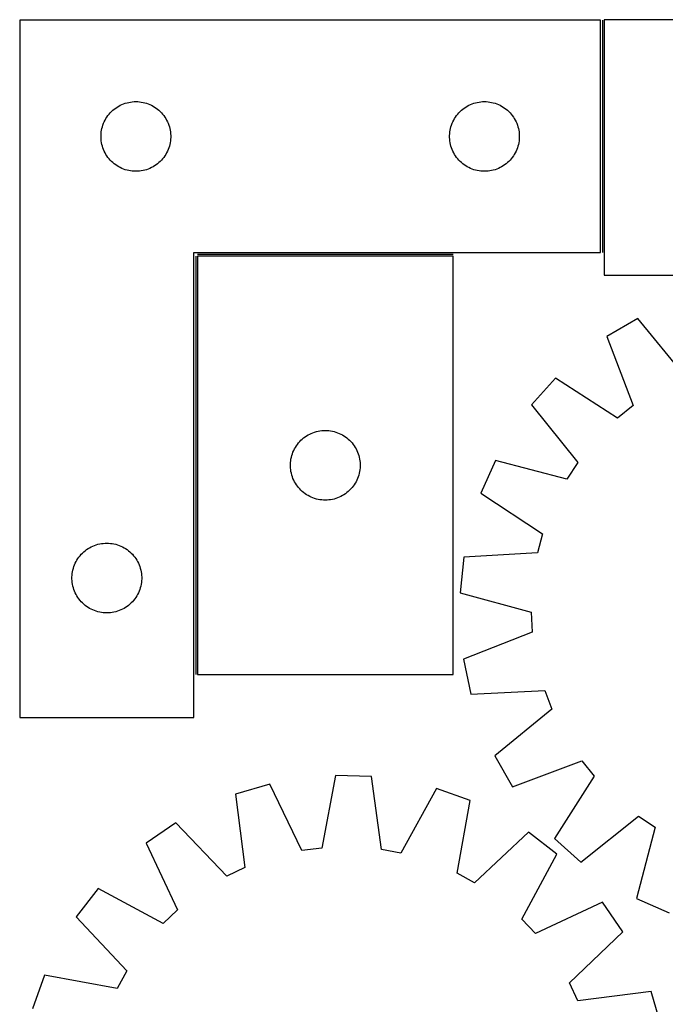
# Model space of a CAD drawing. Header units: millimetres. Extents: x 7 to 1493, y 7 to 2993.
# Tile 7 of 14: x 7 to 285, y 2570 to 2993. Entities that reach past the tile are written whole.
import ezdxf

# ---------------------------------------------------------------- set-up
doc = ezdxf.new("R2010")
doc.units = ezdxf.units.MM
doc.layers.add('COMMON', color=5, linetype='CONTINUOUS', true_color=0x0000ff)
doc.layers.add('CUT', color=7, linetype='CONTINUOUS', true_color=0x000000)

msp = doc.modelspace()

# ---------------------------------------------------------------- linework, layer by layer
at = {"layer": 'COMMON'}
for p, q in [((257.516195, 2993.240999), (257.516195, 2893.240999)), ((82.516195, 2891.740998), (82.516195, 2711.740998)), ((193.266196, 2892.490999), (83.266196, 2892.490999))]:
    msp.add_line(p, q, dxfattribs=at)
at = {"layer": 'CUT'}
for p, q in [((6.766195, 2993.240999), (6.766195, 2693.240999)), ((256.766195, 2993.240999), (6.766195, 2993.240999)), ((256.766195, 2893.240999), (256.766195, 2993.240999)), ((438.266196, 2993.487584), (258.266196, 2993.487584)), ((258.266196, 2993.487584), (258.266196, 2883.487584)), ((51.474914, 2957.276751), (52.204473, 2957.530529)), ((52.204473, 2957.530529), (52.946128, 2957.746415)), ((52.946128, 2957.746415), (53.697914, 2957.923834)), ((53.697914, 2957.923834), (54.457836, 2958.062317)), ((54.457836, 2958.062317), (55.22388, 2958.161497)), ((55.22388, 2958.161497), (55.994014, 2958.22111)), ((55.994014, 2958.22111), (56.766195, 2958.240999)), ((56.766195, 2958.240999), (57.538376, 2958.22111)), ((57.538376, 2958.22111), (58.30851, 2958.161497)), ((58.30851, 2958.161497), (59.074554, 2958.062317)), ((59.074554, 2958.062317), (59.834476, 2957.923834)), ((59.834476, 2957.923834), (60.586262, 2957.746415)), ((60.586262, 2957.746415), (61.327918, 2957.530529)), ((61.327918, 2957.530529), (62.057476, 2957.276751)), ((201.474914, 2957.276751), (202.204473, 2957.530529)), ((202.204473, 2957.530529), (202.946128, 2957.746415)), ((202.946128, 2957.746415), (203.697914, 2957.923834)), ((203.697914, 2957.923834), (204.457836, 2958.062317)), ((204.457836, 2958.062317), (205.22388, 2958.161497)), ((205.22388, 2958.161497), (205.994014, 2958.22111)), ((205.994014, 2958.22111), (206.766195, 2958.240999)), ((206.766195, 2958.240999), (207.538376, 2958.22111)), ((207.538376, 2958.22111), (208.30851, 2958.161497)), ((208.30851, 2958.161497), (209.074554, 2958.062317)), ((209.074554, 2958.062317), (209.834476, 2957.923834)), ((209.834476, 2957.923834), (210.586262, 2957.746415)), ((210.586262, 2957.746415), (211.327918, 2957.530529)), ((211.327918, 2957.530529), (212.057476, 2957.276751)), ((45.247988, 2952.849896), (45.757915, 2953.430099)), ((45.757915, 2953.430099), (46.297033, 2953.983282)), ((46.297033, 2953.983282), (46.863913, 2954.507978)), ((46.863913, 2954.507978), (47.457053, 2955.002796)), ((47.457053, 2955.002796), (48.074879, 2955.466424)), ((48.074879, 2955.466424), (48.715752, 2955.897632)), ((48.715752, 2955.897632), (49.377974, 2956.295277)), ((49.377974, 2956.295277), (50.059788, 2956.658305)), ((50.059788, 2956.658305), (50.759387, 2956.985752)), ((50.759387, 2956.985752), (51.474914, 2957.276751)), ((62.057476, 2957.276751), (62.773004, 2956.985752)), ((62.773004, 2956.985752), (63.472602, 2956.658305)), ((63.472602, 2956.658305), (64.154416, 2956.295277)), ((64.154416, 2956.295277), (64.816638, 2955.897632)), ((64.816638, 2955.897632), (65.457512, 2955.466424)), ((65.457512, 2955.466424), (66.075337, 2955.002796)), ((66.075337, 2955.002796), (66.668477, 2954.507978)), ((66.668477, 2954.507978), (67.235357, 2953.983282)), ((67.235357, 2953.983282), (67.774476, 2953.430099)), ((67.774476, 2953.430099), (68.284402, 2952.849896)), ((195.247988, 2952.849896), (195.757915, 2953.430099)), ((195.757915, 2953.430099), (196.297033, 2953.983282)), ((196.297033, 2953.983282), (196.863913, 2954.507978)), ((196.863913, 2954.507978), (197.457053, 2955.002796)), ((197.457053, 2955.002796), (198.074879, 2955.466424)), ((198.074879, 2955.466424), (198.715752, 2955.897632)), ((198.715752, 2955.897632), (199.377974, 2956.295277)), ((199.377974, 2956.295277), (200.059788, 2956.658305)), ((200.059788, 2956.658305), (200.759387, 2956.985752)), ((200.759387, 2956.985752), (201.474914, 2957.276751)), ((212.057476, 2957.276751), (212.773004, 2956.985752)), ((212.773004, 2956.985752), (213.472602, 2956.658305)), ((213.472602, 2956.658305), (214.154416, 2956.295277)), ((214.154416, 2956.295277), (214.816638, 2955.897632)), ((214.816638, 2955.897632), (215.457512, 2955.466424)), ((215.457512, 2955.466424), (216.075337, 2955.002796)), ((216.075337, 2955.002796), (216.668477, 2954.507978)), ((216.668477, 2954.507978), (217.235357, 2953.983282)), ((217.235357, 2953.983282), (217.774476, 2953.430099)), ((217.774476, 2953.430099), (218.284402, 2952.849896)), ((42.598857, 2948.169134), (42.871336, 2948.891917)), ((42.871336, 2948.891917), (43.180661, 2949.599715)), ((43.180661, 2949.599715), (43.526013, 2950.29065)), ((43.526013, 2950.29065), (43.906476, 2950.962891)), ((43.906476, 2950.962891), (44.32104, 2951.614655)), ((44.32104, 2951.614655), (44.768606, 2952.244213)), ((44.768606, 2952.244213), (45.247988, 2952.849896)), ((68.284402, 2952.849896), (68.763784, 2952.244213)), ((68.763784, 2952.244213), (69.21135, 2951.614655)), ((69.21135, 2951.614655), (69.625915, 2950.962891)), ((69.625915, 2950.962891), (70.006377, 2950.29065)), ((70.006377, 2950.29065), (70.351729, 2949.599715)), ((70.351729, 2949.599715), (70.661055, 2948.891917)), ((70.661055, 2948.891917), (70.933534, 2948.169134)), ((192.598857, 2948.169134), (192.871336, 2948.891917)), ((192.871336, 2948.891917), (193.180661, 2949.599715)), ((193.180661, 2949.599715), (193.526013, 2950.29065)), ((193.526013, 2950.29065), (193.906476, 2950.962891)), ((193.906476, 2950.962891), (194.32104, 2951.614655)), ((194.32104, 2951.614655), (194.768606, 2952.244213)), ((194.768606, 2952.244213), (195.247988, 2952.849896)), ((218.284402, 2952.849896), (218.763784, 2952.244213)), ((218.763784, 2952.244213), (219.21135, 2951.614655)), ((219.21135, 2951.614655), (219.625915, 2950.962891)), ((219.625915, 2950.962891), (220.006377, 2950.29065)), ((220.006377, 2950.29065), (220.351729, 2949.599715)), ((220.351729, 2949.599715), (220.661055, 2948.891917)), ((220.661055, 2948.891917), (220.933534, 2948.169134)), ((41.810932, 2944.398631), (41.890355, 2945.166974)), ((41.890355, 2945.166974), (42.009226, 2945.93021)), ((42.009226, 2945.93021), (42.16723, 2946.686315)), ((42.16723, 2946.686315), (42.363947, 2947.433283)), ((42.363947, 2947.433283), (42.598857, 2948.169134)), ((70.933534, 2948.169134), (71.168443, 2947.433283)), ((71.168443, 2947.433283), (71.365161, 2946.686315)), ((71.365161, 2946.686315), (71.523164, 2945.93021)), ((71.523164, 2945.93021), (71.642035, 2945.166974)), ((71.642035, 2945.166974), (71.721458, 2944.398631)), ((191.810932, 2944.398631), (191.890355, 2945.166974)), ((191.890355, 2945.166974), (192.009226, 2945.93021)), ((192.009226, 2945.93021), (192.16723, 2946.686315)), ((192.16723, 2946.686315), (192.363947, 2947.433283)), ((192.363947, 2947.433283), (192.598857, 2948.169134)), ((220.933534, 2948.169134), (221.168443, 2947.433283)), ((221.168443, 2947.433283), (221.365161, 2946.686315)), ((221.365161, 2946.686315), (221.523164, 2945.93021)), ((221.523164, 2945.93021), (221.642035, 2945.166974)), ((221.642035, 2945.166974), (221.721458, 2944.398631)), ((41.771168, 2943.627217), (41.810932, 2944.398631)), ((41.771168, 2942.85478), (41.771168, 2943.627217)), ((41.810932, 2942.083367), (41.771168, 2942.85478)), ((41.890355, 2941.315023), (41.810932, 2942.083367)), ((42.009226, 2940.551787), (41.890355, 2941.315023)), ((42.16723, 2939.795683), (42.009226, 2940.551787)), ((71.523164, 2940.551787), (71.365161, 2939.795683)), ((71.642035, 2941.315023), (71.523164, 2940.551787)), ((71.721458, 2942.083367), (71.642035, 2941.315023)), ((71.721458, 2944.398631), (71.761222, 2943.627217)), ((71.761222, 2942.85478), (71.721458, 2942.083367)), ((71.761222, 2943.627217), (71.761222, 2942.85478)), ((191.771168, 2943.627217), (191.810932, 2944.398631)), ((191.771168, 2942.85478), (191.771168, 2943.627217)), ((191.810932, 2942.083367), (191.771168, 2942.85478)), ((191.890355, 2941.315023), (191.810932, 2942.083367)), ((192.009226, 2940.551787), (191.890355, 2941.315023)), ((192.16723, 2939.795683), (192.009226, 2940.551787)), ((221.523164, 2940.551787), (221.365161, 2939.795683)), ((221.642035, 2941.315023), (221.523164, 2940.551787)), ((221.721458, 2942.083367), (221.642035, 2941.315023)), ((221.721458, 2944.398631), (221.761222, 2943.627217)), ((221.761222, 2942.85478), (221.721458, 2942.083367)), ((221.761222, 2943.627217), (221.761222, 2942.85478)), ((42.363947, 2939.048714), (42.16723, 2939.795683)), ((42.598857, 2938.312863), (42.363947, 2939.048714)), ((42.871336, 2937.59008), (42.598857, 2938.312863)), ((43.180661, 2936.882283), (42.871336, 2937.59008)), ((43.526013, 2936.191348), (43.180661, 2936.882283)), ((43.906476, 2935.519107), (43.526013, 2936.191348)), ((70.006377, 2936.191348), (69.625915, 2935.519107)), ((70.351729, 2936.882283), (70.006377, 2936.191348)), ((70.661055, 2937.59008), (70.351729, 2936.882283)), ((70.933534, 2938.312863), (70.661055, 2937.59008)), ((71.168443, 2939.048714), (70.933534, 2938.312863)), ((71.365161, 2939.795683), (71.168443, 2939.048714)), ((192.363947, 2939.048714), (192.16723, 2939.795683)), ((192.598857, 2938.312863), (192.363947, 2939.048714)), ((192.871336, 2937.59008), (192.598857, 2938.312863)), ((193.180661, 2936.882283), (192.871336, 2937.59008)), ((193.526013, 2936.191348), (193.180661, 2936.882283)), ((193.906476, 2935.519107), (193.526013, 2936.191348)), ((220.006377, 2936.191348), (219.625915, 2935.519107)), ((220.351729, 2936.882283), (220.006377, 2936.191348)), ((220.661055, 2937.59008), (220.351729, 2936.882283)), ((220.933534, 2938.312863), (220.661055, 2937.59008)), ((221.168443, 2939.048714), (220.933534, 2938.312863)), ((221.365161, 2939.795683), (221.168443, 2939.048714)), ((44.32104, 2934.867343), (43.906476, 2935.519107)), ((44.768606, 2934.237785), (44.32104, 2934.867343)), ((45.247988, 2933.632101), (44.768606, 2934.237785)), ((45.757915, 2933.051899), (45.247988, 2933.632101)), ((46.297033, 2932.498716), (45.757915, 2933.051899)), ((46.863913, 2931.97402), (46.297033, 2932.498716)), ((47.457053, 2931.479202), (46.863913, 2931.97402)), ((66.668477, 2931.97402), (66.075337, 2931.479202)), ((67.235357, 2932.498716), (66.668477, 2931.97402)), ((67.774476, 2933.051899), (67.235357, 2932.498716)), ((68.284402, 2933.632101), (67.774476, 2933.051899)), ((68.763784, 2934.237785), (68.284402, 2933.632101)), ((69.21135, 2934.867343), (68.763784, 2934.237785)), ((69.625915, 2935.519107), (69.21135, 2934.867343)), ((194.32104, 2934.867343), (193.906476, 2935.519107)), ((194.768606, 2934.237785), (194.32104, 2934.867343)), ((195.247988, 2933.632101), (194.768606, 2934.237785)), ((195.757915, 2933.051899), (195.247988, 2933.632101)), ((196.297033, 2932.498716), (195.757915, 2933.051899)), ((196.863913, 2931.97402), (196.297033, 2932.498716)), ((197.457053, 2931.479202), (196.863913, 2931.97402)), ((216.668477, 2931.97402), (216.075337, 2931.479202)), ((217.235357, 2932.498716), (216.668477, 2931.97402)), ((217.774476, 2933.051899), (217.235357, 2932.498716)), ((218.284402, 2933.632101), (217.774476, 2933.051899)), ((218.763784, 2934.237785), (218.284402, 2933.632101)), ((219.21135, 2934.867343), (218.763784, 2934.237785)), ((219.625915, 2935.519107), (219.21135, 2934.867343)), ((48.074879, 2931.015574), (47.457053, 2931.479202)), ((48.715752, 2930.584365), (48.074879, 2931.015574)), ((49.377974, 2930.18672), (48.715752, 2930.584365)), ((50.059788, 2929.823692), (49.377974, 2930.18672)), ((50.759387, 2929.496245), (50.059788, 2929.823692)), ((51.474914, 2929.205246), (50.759387, 2929.496245)), ((52.204473, 2928.951468), (51.474914, 2929.205246)), ((52.946128, 2928.735583), (52.204473, 2928.951468)), ((53.697914, 2928.558163), (52.946128, 2928.735583)), ((54.457836, 2928.41968), (53.697914, 2928.558163)), ((55.22388, 2928.320501), (54.457836, 2928.41968)), ((55.994014, 2928.260887), (55.22388, 2928.320501)), ((56.766195, 2928.240999), (55.994014, 2928.260887)), ((57.538376, 2928.260887), (56.766195, 2928.240999)), ((58.30851, 2928.320501), (57.538376, 2928.260887)), ((59.074554, 2928.41968), (58.30851, 2928.320501)), ((59.834476, 2928.558163), (59.074554, 2928.41968)), ((60.586262, 2928.735583), (59.834476, 2928.558163)), ((61.327918, 2928.951468), (60.586262, 2928.735583)), ((62.057476, 2929.205246), (61.327918, 2928.951468)), ((62.773004, 2929.496245), (62.057476, 2929.205246)), ((63.472602, 2929.823692), (62.773004, 2929.496245)), ((64.154416, 2930.18672), (63.472602, 2929.823692)), ((64.816638, 2930.584365), (64.154416, 2930.18672)), ((65.457512, 2931.015574), (64.816638, 2930.584365)), ((66.075337, 2931.479202), (65.457512, 2931.015574)), ((198.074879, 2931.015574), (197.457053, 2931.479202)), ((198.715752, 2930.584365), (198.074879, 2931.015574)), ((199.377974, 2930.18672), (198.715752, 2930.584365)), ((200.059788, 2929.823692), (199.377974, 2930.18672)), ((200.759387, 2929.496245), (200.059788, 2929.823692)), ((201.474914, 2929.205246), (200.759387, 2929.496245)), ((202.204473, 2928.951468), (201.474914, 2929.205246)), ((202.946128, 2928.735583), (202.204473, 2928.951468)), ((203.697914, 2928.558163), (202.946128, 2928.735583)), ((204.457836, 2928.41968), (203.697914, 2928.558163)), ((205.22388, 2928.320501), (204.457836, 2928.41968)), ((205.994014, 2928.260887), (205.22388, 2928.320501)), ((206.766195, 2928.240999), (205.994014, 2928.260887)), ((207.538376, 2928.260887), (206.766195, 2928.240999)), ((208.30851, 2928.320501), (207.538376, 2928.260887)), ((209.074554, 2928.41968), (208.30851, 2928.320501)), ((209.834476, 2928.558163), (209.074554, 2928.41968)), ((210.586262, 2928.735583), (209.834476, 2928.558163)), ((211.327918, 2928.951468), (210.586262, 2928.735583)), ((212.057476, 2929.205246), (211.327918, 2928.951468)), ((212.773004, 2929.496245), (212.057476, 2929.205246)), ((213.472602, 2929.823692), (212.773004, 2929.496245)), ((214.154416, 2930.18672), (213.472602, 2929.823692)), ((214.816638, 2930.584365), (214.154416, 2930.18672)), ((215.457512, 2931.015574), (214.816638, 2930.584365)), ((216.075337, 2931.479202), (215.457512, 2931.015574)), ((81.766195, 2693.240999), (81.766195, 2893.240999)), ((81.766195, 2893.240999), (256.766195, 2893.240999)), ((193.266196, 2891.740998), (83.266196, 2891.740998)), ((83.266196, 2891.740998), (83.266196, 2711.740998)), ((193.266196, 2711.740998), (193.266196, 2891.740998)), ((258.266196, 2883.487584), (438.266196, 2883.487584)), ((272.804891, 2864.846716), (259.483335, 2857.148229)), ((292.940816, 2840.280087), (272.804891, 2864.846716)), ((259.483335, 2857.148229), (270.715062, 2827.435891)), ((237.311849, 2839.17906), (227.02126, 2827.740777)), ((264.053758, 2822.03715), (237.311849, 2839.17906)), ((227.02126, 2827.740777), (246.884885, 2802.953458)), ((270.715062, 2827.435891), (264.053758, 2822.03715)), ((128.363914, 2813.007977), (128.957054, 2813.502795)), ((128.957054, 2813.502795), (129.57488, 2813.966423)), ((129.57488, 2813.966423), (130.215753, 2814.397631)), ((130.215753, 2814.397631), (130.877975, 2814.795276)), ((130.877975, 2814.795276), (131.559789, 2815.158304)), ((131.559789, 2815.158304), (132.259388, 2815.485751)), ((132.259388, 2815.485751), (132.974915, 2815.77675)), ((132.974915, 2815.77675), (133.704474, 2816.030528)), ((133.704474, 2816.030528), (134.446129, 2816.246414)), ((134.446129, 2816.246414), (135.197915, 2816.423833)), ((135.197915, 2816.423833), (135.957837, 2816.562316)), ((135.957837, 2816.562316), (136.723881, 2816.661496)), ((136.723881, 2816.661496), (137.494015, 2816.721109)), ((137.494015, 2816.721109), (138.266196, 2816.740998)), ((138.266196, 2816.740998), (139.038377, 2816.721109)), ((139.038377, 2816.721109), (139.808511, 2816.661496)), ((139.808511, 2816.661496), (140.574555, 2816.562316)), ((140.574555, 2816.562316), (141.334477, 2816.423833)), ((141.334477, 2816.423833), (142.086263, 2816.246414)), ((142.086263, 2816.246414), (142.827919, 2816.030528)), ((142.827919, 2816.030528), (143.557477, 2815.77675)), ((143.557477, 2815.77675), (144.273005, 2815.485751)), ((144.273005, 2815.485751), (144.972603, 2815.158304)), ((144.972603, 2815.158304), (145.654417, 2814.795276)), ((145.654417, 2814.795276), (146.316639, 2814.397631)), ((146.316639, 2814.397631), (146.957513, 2813.966423)), ((146.957513, 2813.966423), (147.575338, 2813.502795)), ((147.575338, 2813.502795), (148.168478, 2813.007977)), ((125.026014, 2808.790649), (125.406477, 2809.46289)), ((125.406477, 2809.46289), (125.821041, 2810.114654)), ((125.821041, 2810.114654), (126.268607, 2810.744212)), ((126.268607, 2810.744212), (126.747989, 2811.349895)), ((126.747989, 2811.349895), (127.257916, 2811.930098)), ((127.257916, 2811.930098), (127.797034, 2812.483281)), ((127.797034, 2812.483281), (128.363914, 2813.007977)), ((148.168478, 2813.007977), (148.735358, 2812.483281)), ((148.735358, 2812.483281), (149.274477, 2811.930098)), ((149.274477, 2811.930098), (149.784403, 2811.349895)), ((149.784403, 2811.349895), (150.263785, 2810.744212)), ((150.263785, 2810.744212), (150.711351, 2810.114654)), ((150.711351, 2810.114654), (151.125916, 2809.46289)), ((151.125916, 2809.46289), (151.506378, 2808.790649)), ((123.509227, 2804.430209), (123.667231, 2805.186314)), ((123.667231, 2805.186314), (123.863948, 2805.933282)), ((123.863948, 2805.933282), (124.098858, 2806.669133)), ((124.098858, 2806.669133), (124.371337, 2807.391916)), ((124.371337, 2807.391916), (124.680662, 2808.099714)), ((124.680662, 2808.099714), (125.026014, 2808.790649)), ((151.506378, 2808.790649), (151.85173, 2808.099714)), ((151.85173, 2808.099714), (152.161056, 2807.391916)), ((152.161056, 2807.391916), (152.433535, 2806.669133)), ((152.433535, 2806.669133), (152.668444, 2805.933282)), ((152.668444, 2805.933282), (152.865162, 2805.186314)), ((152.865162, 2805.186314), (153.023165, 2804.430209)), ((123.271169, 2802.127216), (123.310933, 2802.89863)), ((123.271169, 2801.354779), (123.271169, 2802.127216)), ((123.310933, 2800.583366), (123.271169, 2801.354779)), ((123.310933, 2802.89863), (123.390356, 2803.666973)), ((123.390356, 2799.815022), (123.310933, 2800.583366)), ((123.390356, 2803.666973), (123.509227, 2804.430209)), ((153.023165, 2804.430209), (153.142036, 2803.666973)), ((153.142036, 2803.666973), (153.221459, 2802.89863)), ((153.221459, 2800.583366), (153.142036, 2799.815022)), ((153.221459, 2802.89863), (153.261223, 2802.127216)), ((153.261223, 2801.354779), (153.221459, 2800.583366)), ((153.261223, 2802.127216), (153.261223, 2801.354779)), ((211.487703, 2803.799716), (205.235395, 2789.741295)), ((242.217911, 2795.760495), (211.487703, 2803.799716)), ((246.884885, 2802.953458), (242.217911, 2795.760495)), ((123.509227, 2799.051786), (123.390356, 2799.815022)), ((123.667231, 2798.295682), (123.509227, 2799.051786)), ((123.863948, 2797.548713), (123.667231, 2798.295682)), ((124.098858, 2796.812862), (123.863948, 2797.548713)), ((124.371337, 2796.090079), (124.098858, 2796.812862)), ((152.433535, 2796.812862), (152.161056, 2796.090079)), ((152.668444, 2797.548713), (152.433535, 2796.812862)), ((152.865162, 2798.295682), (152.668444, 2797.548713)), ((153.023165, 2799.051786), (152.865162, 2798.295682)), ((153.142036, 2799.815022), (153.023165, 2799.051786)), ((124.680662, 2795.382282), (124.371337, 2796.090079)), ((125.026014, 2794.691347), (124.680662, 2795.382282)), ((125.406477, 2794.019106), (125.026014, 2794.691347)), ((125.821041, 2793.367342), (125.406477, 2794.019106)), ((126.268607, 2792.737784), (125.821041, 2793.367342)), ((126.747989, 2792.1321), (126.268607, 2792.737784)), ((127.257916, 2791.551898), (126.747989, 2792.1321)), ((149.784403, 2792.1321), (149.274477, 2791.551898)), ((150.263785, 2792.737784), (149.784403, 2792.1321)), ((150.711351, 2793.367342), (150.263785, 2792.737784)), ((151.125916, 2794.019106), (150.711351, 2793.367342)), ((151.506378, 2794.691347), (151.125916, 2794.019106)), ((151.85173, 2795.382282), (151.506378, 2794.691347)), ((152.161056, 2796.090079), (151.85173, 2795.382282)), ((127.797034, 2790.998715), (127.257916, 2791.551898)), ((128.363914, 2790.474019), (127.797034, 2790.998715)), ((128.957054, 2789.979201), (128.363914, 2790.474019)), ((129.57488, 2789.515573), (128.957054, 2789.979201)), ((130.215753, 2789.084364), (129.57488, 2789.515573)), ((130.877975, 2788.686719), (130.215753, 2789.084364)), ((131.559789, 2788.323691), (130.877975, 2788.686719)), ((132.259388, 2787.996244), (131.559789, 2788.323691)), ((132.974915, 2787.705245), (132.259388, 2787.996244)), ((144.273005, 2787.996244), (143.557477, 2787.705245)), ((144.972603, 2788.323691), (144.273005, 2787.996244)), ((145.654417, 2788.686719), (144.972603, 2788.323691)), ((146.316639, 2789.084364), (145.654417, 2788.686719)), ((146.957513, 2789.515573), (146.316639, 2789.084364)), ((147.575338, 2789.979201), (146.957513, 2789.515573)), ((148.168478, 2790.474019), (147.575338, 2789.979201)), ((148.735358, 2790.998715), (148.168478, 2790.474019)), ((149.274477, 2791.551898), (148.735358, 2790.998715)), ((205.235395, 2789.741295), (231.786527, 2772.305352)), ((133.704474, 2787.451467), (132.974915, 2787.705245)), ((134.446129, 2787.235582), (133.704474, 2787.451467)), ((135.197915, 2787.058162), (134.446129, 2787.235582)), ((135.957837, 2786.919679), (135.197915, 2787.058162)), ((136.723881, 2786.8205), (135.957837, 2786.919679)), ((137.494015, 2786.760886), (136.723881, 2786.8205)), ((138.266196, 2786.740998), (137.494015, 2786.760886)), ((139.038377, 2786.760886), (138.266196, 2786.740998)), ((139.808511, 2786.8205), (139.038377, 2786.760886)), ((140.574555, 2786.919679), (139.808511, 2786.8205)), ((141.334477, 2787.058162), (140.574555, 2786.919679)), ((142.086263, 2787.235582), (141.334477, 2787.058162)), ((142.827919, 2787.451467), (142.086263, 2787.235582)), ((143.557477, 2787.705245), (142.827919, 2787.451467)), ((231.786527, 2772.305352), (229.570719, 2764.022262)), ((37.559788, 2766.658305), (38.259387, 2766.985752)), ((38.259387, 2766.985752), (38.974914, 2767.276751)), ((38.974914, 2767.276751), (39.704473, 2767.530529)), ((39.704473, 2767.530529), (40.446128, 2767.746415)), ((40.446128, 2767.746415), (41.197914, 2767.923834)), ((41.197914, 2767.923834), (41.957836, 2768.062317)), ((41.957836, 2768.062317), (42.72388, 2768.161497)), ((42.72388, 2768.161497), (43.494014, 2768.22111)), ((43.494014, 2768.22111), (44.266195, 2768.240999)), ((44.266195, 2768.240999), (45.038376, 2768.22111)), ((45.038376, 2768.22111), (45.80851, 2768.161497)), ((45.80851, 2768.161497), (46.574554, 2768.062317)), ((46.574554, 2768.062317), (47.334476, 2767.923834)), ((47.334476, 2767.923834), (48.086262, 2767.746415)), ((48.086262, 2767.746415), (48.827918, 2767.530529)), ((48.827918, 2767.530529), (49.557476, 2767.276751)), ((49.557476, 2767.276751), (50.273004, 2766.985752)), ((50.273004, 2766.985752), (50.972602, 2766.658305)), ((32.268606, 2762.244213), (32.747988, 2762.849896)), ((32.747988, 2762.849896), (33.257915, 2763.430099)), ((33.257915, 2763.430099), (33.797033, 2763.983282)), ((33.797033, 2763.983282), (34.363913, 2764.507978)), ((34.363913, 2764.507978), (34.957053, 2765.002796)), ((34.957053, 2765.002796), (35.574879, 2765.466424)), ((35.574879, 2765.466424), (36.215752, 2765.897632)), ((36.215752, 2765.897632), (36.877974, 2766.295277)), ((36.877974, 2766.295277), (37.559788, 2766.658305)), ((50.972602, 2766.658305), (51.654416, 2766.295277)), ((51.654416, 2766.295277), (52.316638, 2765.897632)), ((52.316638, 2765.897632), (52.957512, 2765.466424)), ((52.957512, 2765.466424), (53.575337, 2765.002796)), ((53.575337, 2765.002796), (54.168477, 2764.507978)), ((54.168477, 2764.507978), (54.735357, 2763.983282)), ((54.735357, 2763.983282), (55.274476, 2763.430099)), ((55.274476, 2763.430099), (55.784402, 2762.849896)), ((55.784402, 2762.849896), (56.263784, 2762.244213)), ((229.570719, 2764.022262), (197.860299, 2762.171859)), ((30.098857, 2758.169134), (30.371336, 2758.891917)), ((30.371336, 2758.891917), (30.680661, 2759.599715)), ((30.680661, 2759.599715), (31.026013, 2760.29065)), ((31.026013, 2760.29065), (31.406476, 2760.962891)), ((31.406476, 2760.962891), (31.82104, 2761.614655)), ((31.82104, 2761.614655), (32.268606, 2762.244213)), ((56.263784, 2762.244213), (56.71135, 2761.614655)), ((56.71135, 2761.614655), (57.125915, 2760.962891)), ((57.125915, 2760.962891), (57.506377, 2760.29065)), ((57.506377, 2760.29065), (57.851729, 2759.599715)), ((57.851729, 2759.599715), (58.161055, 2758.891917)), ((58.161055, 2758.891917), (58.433534, 2758.169134)), ((197.860299, 2762.171859), (196.258291, 2746.869437)), ((29.271168, 2753.627217), (29.310932, 2754.398631)), ((29.310932, 2754.398631), (29.390355, 2755.166974)), ((29.390355, 2755.166974), (29.509226, 2755.93021)), ((29.509226, 2755.93021), (29.66723, 2756.686315)), ((29.66723, 2756.686315), (29.863947, 2757.433283)), ((29.863947, 2757.433283), (30.098857, 2758.169134)), ((58.433534, 2758.169134), (58.668443, 2757.433283)), ((58.668443, 2757.433283), (58.865161, 2756.686315)), ((58.865161, 2756.686315), (59.023164, 2755.93021)), ((59.023164, 2755.93021), (59.142035, 2755.166974)), ((59.142035, 2755.166974), (59.221458, 2754.398631)), ((59.221458, 2754.398631), (59.261222, 2753.627217)), ((29.271168, 2752.85478), (29.271168, 2753.627217)), ((29.310932, 2752.083367), (29.271168, 2752.85478)), ((29.390355, 2751.315023), (29.310932, 2752.083367)), ((29.509226, 2750.551787), (29.390355, 2751.315023)), ((29.66723, 2749.795683), (29.509226, 2750.551787)), ((29.863947, 2749.048714), (29.66723, 2749.795683)), ((58.865161, 2749.795683), (58.668443, 2749.048714)), ((59.023164, 2750.551787), (58.865161, 2749.795683)), ((59.142035, 2751.315023), (59.023164, 2750.551787)), ((59.221458, 2752.083367), (59.142035, 2751.315023)), ((59.261222, 2752.85478), (59.221458, 2752.083367)), ((59.261222, 2753.627217), (59.261222, 2752.85478)), ((30.098857, 2748.312863), (29.863947, 2749.048714)), ((30.371336, 2747.59008), (30.098857, 2748.312863)), ((30.680661, 2746.882283), (30.371336, 2747.59008)), ((31.026013, 2746.191348), (30.680661, 2746.882283)), ((31.406476, 2745.519107), (31.026013, 2746.191348)), ((31.82104, 2744.867343), (31.406476, 2745.519107)), ((57.125915, 2745.519107), (56.71135, 2744.867343)), ((57.506377, 2746.191348), (57.125915, 2745.519107)), ((57.851729, 2746.882283), (57.506377, 2746.191348)), ((58.161055, 2747.59008), (57.851729, 2746.882283)), ((58.433534, 2748.312863), (58.161055, 2747.59008)), ((58.668443, 2749.048714), (58.433534, 2748.312863)), ((196.258291, 2746.869437), (226.897922, 2738.491621)), ((32.268606, 2744.237785), (31.82104, 2744.867343)), ((32.747988, 2743.632101), (32.268606, 2744.237785)), ((33.257915, 2743.051899), (32.747988, 2743.632101)), ((33.797033, 2742.498716), (33.257915, 2743.051899)), ((34.363913, 2741.97402), (33.797033, 2742.498716)), ((34.957053, 2741.479202), (34.363913, 2741.97402)), ((35.574879, 2741.015574), (34.957053, 2741.479202)), ((53.575337, 2741.479202), (52.957512, 2741.015574)), ((54.168477, 2741.97402), (53.575337, 2741.479202)), ((54.735357, 2742.498716), (54.168477, 2741.97402)), ((55.274476, 2743.051899), (54.735357, 2742.498716)), ((55.784402, 2743.632101), (55.274476, 2743.051899)), ((56.263784, 2744.237785), (55.784402, 2743.632101)), ((56.71135, 2744.867343), (56.263784, 2744.237785)), ((36.215752, 2740.584365), (35.574879, 2741.015574)), ((36.877974, 2740.18672), (36.215752, 2740.584365)), ((37.559788, 2739.823692), (36.877974, 2740.18672)), ((38.259387, 2739.496245), (37.559788, 2739.823692)), ((38.974914, 2739.205246), (38.259387, 2739.496245)), ((39.704473, 2738.951468), (38.974914, 2739.205246)), ((40.446128, 2738.735583), (39.704473, 2738.951468)), ((41.197914, 2738.558163), (40.446128, 2738.735583)), ((41.957836, 2738.41968), (41.197914, 2738.558163)), ((42.72388, 2738.320501), (41.957836, 2738.41968)), ((43.494014, 2738.260887), (42.72388, 2738.320501)), ((44.266195, 2738.240999), (43.494014, 2738.260887)), ((45.038376, 2738.260887), (44.266195, 2738.240999)), ((45.80851, 2738.320501), (45.038376, 2738.260887)), ((46.574554, 2738.41968), (45.80851, 2738.320501)), ((47.334476, 2738.558163), (46.574554, 2738.41968)), ((48.086262, 2738.735583), (47.334476, 2738.558163)), ((48.827918, 2738.951468), (48.086262, 2738.735583)), ((49.557476, 2739.205246), (48.827918, 2738.951468)), ((50.273004, 2739.496245), (49.557476, 2739.205246)), ((50.972602, 2739.823692), (50.273004, 2739.496245)), ((51.654416, 2740.18672), (50.972602, 2739.823692)), ((52.316638, 2740.584365), (51.654416, 2740.18672)), ((52.957512, 2741.015574), (52.316638, 2740.584365)), ((226.897922, 2738.491621), (227.350178, 2729.929213)), ((227.350178, 2729.929213), (197.763582, 2718.370316)), ((197.763582, 2718.370316), (200.968691, 2703.3218)), ((83.266196, 2711.740998), (193.266196, 2711.740998)), ((200.968691, 2703.3218), (232.697599, 2704.82219)), ((232.697599, 2704.82219), (235.77365, 2696.818611)), ((235.77365, 2696.818611), (211.207021, 2676.682686)), ((6.766195, 2693.240999), (81.766195, 2693.240999)), ((211.207021, 2676.682686), (218.905508, 2663.36113)), ((218.905508, 2663.36113), (248.617846, 2674.592857)), ((248.617846, 2674.592857), (254.016587, 2667.931553)), ((142.726406, 2668.236082), (136.740085, 2637.04091)), ((158.106849, 2667.820752), (142.726406, 2668.236082)), ((162.400899, 2636.347972), (158.106849, 2667.820752)), ((254.016587, 2667.931553), (236.874677, 2641.189644)), ((114.428677, 2664.53414), (99.672662, 2660.176324)), ((128.238185, 2635.928682), (114.428677, 2664.53414)), ((186.163551, 2662.597029), (170.830385, 2634.778532)), ((200.662879, 2657.449208), (186.163551, 2662.597029)), ((99.672662, 2660.176324), (103.619171, 2628.658078)), ((195.021138, 2626.189881), (200.662879, 2657.449208)), ((248.31296, 2630.899055), (273.100279, 2650.76268)), ((273.100279, 2650.76268), (280.293242, 2646.095706)), ((73.903885, 2647.911089), (61.21672, 2639.2067)), ((95.87708, 2624.973054), (73.903885, 2647.911089)), ((225.732169, 2643.811154), (202.553072, 2622.092401)), ((237.931084, 2634.434747), (225.732169, 2643.811154)), ((280.293242, 2646.095706), (272.254022, 2615.365498)), ((236.874677, 2641.189644), (248.31296, 2630.899055)), ((61.21672, 2639.2067), (74.709747, 2610.450606)), ((136.740085, 2637.04091), (128.238185, 2635.928682)), ((170.830385, 2634.778532), (162.400899, 2636.347972)), ((222.905807, 2606.448754), (237.931084, 2634.434747)), ((103.619171, 2628.658078), (95.87708, 2624.973054)), ((202.553072, 2622.092401), (195.021138, 2626.189881)), ((40.499323, 2619.578779), (31.122916, 2607.379863)), ((68.485316, 2604.553502), (40.499323, 2619.578779)), ((272.254022, 2615.365498), (286.312442, 2609.11319)), ((74.709747, 2610.450606), (68.485316, 2604.553502)), ((257.559006, 2613.71735), (228.802911, 2600.224323)), ((266.263395, 2601.030185), (257.559006, 2613.71735)), ((31.122916, 2607.379863), (52.84167, 2584.200767)), ((228.802911, 2600.224323), (222.905807, 2606.448754)), ((243.32536, 2579.05699), (266.263395, 2601.030185)), ((17.484863, 2582.310573), (12.337042, 2567.811246)), ((48.744189, 2576.668833), (17.484863, 2582.310573)), ((52.84167, 2584.200767), (48.744189, 2576.668833)), ((247.010384, 2571.314899), (243.32536, 2579.05699)), ((278.528629, 2575.261409), (247.010384, 2571.314899)), ((282.886446, 2560.505394), (278.528629, 2575.261409))]:
    msp.add_line(p, q, dxfattribs=at)

doc.saveas('drawing.dxf')
